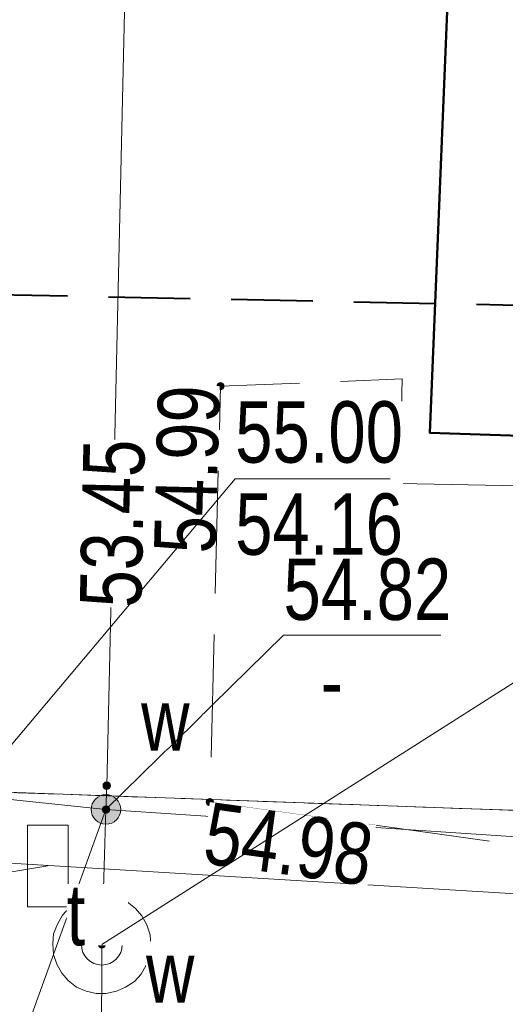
# Model space of a CAD drawing. Header units: metres. Extents: x 5504996 to 5514259, y 5943254 to 5951281.
# Tile 248 of 256: x 5509739.48 to 5509745.41, y 5948046.29 to 5948058.32. Entities that reach past the tile are written whole.
import ezdxf

# ---------------------------------------------------------------- set-up
doc = ezdxf.new("R2010")
doc.units = ezdxf.units.M
for name, pattern in [('L_0_02', [0]), ('L_0_03', [1, 0.5, -0.5]), ('L_0_04', [1.5, 1, -0.5]), ('L_0_06', [2, 1.5, -0.5])]:
    doc.linetypes.add(name, pattern=pattern)
doc.layers.get('0').update_dxf_attribs({"linetype": 'CONTINUOUS', "lineweight": 18, "true_color": 0x000000})
for name, color, linetype, lineweight, true_color in [('EGB_Budynek', 7, 'CONTINUOUS', 50, 0x0a0909), ('EGB_DzialkaEwidencyjna', 7, 'L_0_02', 18, 0x000000), ('EGB_KonturUzytkuGruntowego', 7, 'L_0_03', 18, 0x008000), ('GES_InneUrzadzeniaTowarzyszace', 7, 'CONTINUOUS', 18, 0x000000), ('GES_InneUrzadzeniaTowarzyszace_P', 7, 'CONTINUOUS', 18, 0x000000), ('GES_PrzewodElektroenergetyczny', 1, 'CONTINUOUS', 18, 0xff0000), ('GES_PrzewodTelekomunikacyjny', 7, 'CONTINUOUS', 18, 0xff9100), ('GES_PrzewodWodociagowy', 5, 'CONTINUOUS', 18, 0x0000ff), ('GES_Rzedna', 7, 'CONTINUOUS', 18, 0x000000), ('GES_UrzadzeniaSiecTelekomunikacyjna_P', 7, 'CONTINUOUS', 18, 0x000000), ('GES_UrzadzeniaSiecWodociagowa_P', 7, 'CONTINUOUS', 18, 0x000000), ('OT_Komunikacja', 7, 'CONTINUOUS', 18, 0x000000), ('OT_Rzedna', 7, 'CONTINUOUS', 18, 0x000000)]:
    doc.layers.add(name, color=color, linetype=linetype, lineweight=lineweight, true_color=true_color)
doc.layers.add('zakrees', color=5, linetype='L_0_04', lineweight=40)
doc.styles.get("Standard").update_dxf_attribs({"font": 'simplex.shx'})

# ---------------------------------------------------------------- blocks, each defined once
blk = doc.blocks.new('SUPW_O')
at = {"color": 0, "linetype": 'Continuous', "lineweight": 18}
blk.add_circle((0, 0), 0.5, dxfattribs=at)
blk = doc.blocks.new('SUPS01_08')
at = {"linetype": 'Continuous', "lineweight": 13}
blk.add_hatch(color=0, dxfattribs=at).paths.add_polyline_path([(0, -0.091, 1), (0, 0.091, 1)])
at = {"color": 0, "linetype": 'Continuous', "lineweight": 13}
blk.add_circle((0, 0), 0.0906, dxfattribs=at)
blk = doc.blocks.new('SUTS')
at = {"color": 0, "linetype": 'Continuous', "lineweight": 18, "flags": 128}
blk.add_lwpolyline([(1, 0.5), (1, -0.5), (-1, -0.5), (-1, 0.5)], close=True, dxfattribs=at)
blk = doc.blocks.new('SUWW')
at = {"linetype": 'Continuous', "lineweight": 18}
blk.add_hatch(color=0, dxfattribs=at).paths.add_polyline_path([(0, -0.361, 1), (0, 0.361, 1)])
at = {"color": 0, "linetype": 'Continuous', "lineweight": 18}
blk.add_circle((0, 0), 0.361, dxfattribs=at)
blk = doc.blocks.new('OTRS')
at = {"linetype": 'Continuous', "lineweight": 13}
blk.add_hatch(color=0, dxfattribs=at).paths.add_polyline_path([(0, -0.091, 1), (0, 0.091, 1)])
at = {"color": 0, "linetype": 'Continuous', "lineweight": 13}
blk.add_circle((0, 0), 0.0906, dxfattribs=at)

msp = doc.modelspace()

# ---------------------------------------------------------------- linework, layer by layer
at = {"layer": 'EGB_Budynek', "linetype": 'Continuous', "lineweight": 50, "flags": 128}
msp.add_lwpolyline([(5509749.29, 5948053.11), (5509744.49, 5948053.27), (5509744.81, 5948061.1), (5509749.63, 5948060.89)], close=True, dxfattribs=at)
at = {"layer": 'EGB_DzialkaEwidencyjna', "linetype": 'CONTINUOUS', "lineweight": 18}
for p, q in [((5509749.16, 5948048.53), (5509732.28, 5948049.13)), ((5509732.28, 5948049.13), (5509749.16, 5948048.53))]:
    msp.add_line(p, q, dxfattribs=at)
at = {"layer": 'EGB_KonturUzytkuGruntowego', "color": 96, "linetype": 'L_0_03', "lineweight": 18, "true_color": 0x008000, "flags": 128}
for points in [[(5508583.15, 5949691.85), (5508611.41, 5949669.59), (5508656.97, 5949633.7), (5508743.57, 5949560.94), (5508784.67, 5949526.42), (5508934.57, 5949400.52), (5508952.99, 5949388.58), (5508971.03, 5949390.23), (5509008.25, 5949413.93), (5509023.49, 5949408.37), (5509091.24, 5949352.07), (5509103.19, 5949351.42), (5509199.54, 5949417.44), (5509221.63, 5949432.65), (5509223.47, 5949418.38), (5509284.42, 5949384.52), (5509385.72, 5949328.24), (5509423.02, 5949307.52), (5509439.11, 5949306.55), (5509516.38, 5949327.12), (5509527.04, 5949329.96), (5509620.46, 5949252.6), (5509643.18, 5949231.23), (5509697.43, 5949201.77), (5509740.06, 5949178.62), (5509800.78, 5949149.26), (5509815.26, 5949139.32), (5509838.35, 5949123.47), (5509868.32, 5949102.91), (5509879.29, 5949096.77), (5509900.95, 5949088.88), (5509907.69, 5949087.43), (5509930.53, 5949082.6), (5509945.41, 5949078.07), (5509958.24, 5949074.16), (5510014.82, 5949059.07), (5510013.91, 5949067.32), (5510023.56, 5949110.36), (5510029.14, 5949135.24), (5510041.58, 5949190.7), (5510047.96, 5949187.95), (5510059.43, 5949184.31), (5510039.33, 5949101.72), (5510031.05, 5949067.71), (5510030.01, 5949006.21), (5510030.92, 5949000.28), (5510032.97, 5948987.83), (5510038.96, 5948953.46), (5510044.46, 5948921.94), (5510045.73, 5948916.11), (5510054.98, 5948877.64), (5510059.86, 5948857.24), (5510060.8, 5948853.33), (5510099.02, 5948695.25), (5510120.4, 5948606.81), (5510438.03, 5948736.19), (5510449.15, 5948740.71), (5510455.09, 5948743.13), (5510458.8, 5948727.31), (5510431.48, 5948715.8), (5510425.12, 5948713.12), (5510406.59, 5948705.31), (5510381.11, 5948694.57), (5510355.01, 5948683.57), (5510328.23, 5948672.29), (5510300.72, 5948660.7), (5510275.79, 5948650.19), (5510264.73, 5948645.53), (5510166.3, 5948609.43), (5510143.36, 5948598.66), (5510121.77, 5948588.55), (5510131.09, 5948551.51), (5510142.89, 5948504.66), (5510152.49, 5948465.03), (5510204.57, 5948250.02), (5510225.14, 5948165.1), (5510227.96, 5948153.44), (5510313.44, 5948176.1), (5510314.64, 5948170.24), (5510287.28, 5948162.82), (5510227.86, 5948147.56), (5510225.59, 5948132.82), (5510216.02, 5948070.64), (5510212.42, 5948047.27), (5510206.01, 5948004.76), (5510207.79, 5948001.39), (5510300.94, 5947982.8), (5510327.07, 5947977.58), (5510344.25, 5947974.15), (5510362.6, 5947970.49), (5510365.12, 5947969.98), (5510396.89, 5947963.65), (5510405.22, 5947961.98), (5510455.6, 5947951.93), (5510492.61, 5947944.54), (5510526.08, 5947938.26), (5510558.54, 5947926.38), (5510611.78, 5947906.91), (5510627.18, 5947899.91), (5510632.65, 5947897.43), (5510651.92, 5947888.67), (5510641.81, 5947869.27), (5510603.43, 5947887.25), (5510561.33, 5947903.94), (5510537.05, 5947912.21), (5510525.69, 5947916.08), (5510491.32, 5947924.47), (5510442.65, 5947936.34), (5510426.97, 5947939.54), (5510331.39, 5947959.06), (5510260, 5947973.64), (5510244.78, 5947966.52), (5510231.77, 5947969.1), (5510207.71, 5947984.17), (5510143.49, 5947996.95), (5510139.54, 5947997.74), (5510055.63, 5948014.44), (5510028.32, 5948016.99), (5510006.39, 5948019.04), (5510004.09, 5948019.26), (5509903.1, 5948019.93), (5509895.53, 5948019.98), (5509730.85, 5948021.07), (5509732.28, 5948049.13), (5509749.16, 5948048.53), (5509760.65, 5948048.15), (5509761.39, 5948064.1), (5509763.31, 5948105.65), (5509765.2, 5948146.67), (5509767.15, 5948189.04), (5509774.4, 5948188.52), (5509774.51, 5948185.07), (5509777.47, 5948185.09), (5509777.67, 5948185.08), (5509780.61, 5948185.19), (5509780.78, 5948185.17), (5509783.74, 5948185.28), (5509783.91, 5948185.28), (5509786.91, 5948185.39), (5509787.05, 5948185.41), (5509790.01, 5948185.5), (5509790.2, 5948185.5), (5509793.16, 5948185.56), (5509793.38, 5948185.56), (5509796.32, 5948185.63), (5509796.48, 5948185.68), (5509799.49, 5948185.68), (5509799.72, 5948185.69), (5509802.82, 5948185.78), (5509806.01, 5948185.87), (5509809.24, 5948185.95), (5509812.29, 5948186.03), (5509815.49, 5948186.11), (5509818.69, 5948186.2), (5509818.81, 5948186.28), (5509821.81, 5948186.3), (5509822.16, 5948186.26), (5509825.17, 5948186.29), (5509828.17, 5948186.3), (5509831.29, 5948186.32), (5509831.66, 5948186.38), (5509834.66, 5948186.32), (5509834.68, 5948187.48), (5509856.38, 5948187.64), (5509890.39, 5948188.68), (5509890.17, 5948195.09), (5509907.54, 5948195.21), (5509903.82, 5948158.72), (5509902.76, 5948148.31), (5509901.55, 5948136.43), (5509898.82, 5948136.44), (5509895.53, 5948136.47), (5509895.37, 5948132.7), (5509898.66, 5948132.59), (5509901.18, 5948132.5), (5509895, 5948071.92), (5509892.22, 5948043.64), (5509919.89, 5948042.67), (5509922.27, 5948068.58), (5509925, 5948068.23), (5509927.69, 5948067.89), (5509925.38, 5948042.47), (5509970.57, 5948040.91), (5509973.35, 5948062.27), (5509978.94, 5948061.62), (5509985.68, 5948060.79), (5509983.11, 5948040.27), (5510003.97, 5948039.02), (5510019.01, 5948038.11), (5510024.41, 5948037.11), (5510136.97, 5948015.98), (5510144.62, 5948058.59), (5510147.02, 5948072.59), (5510143.09, 5948077.99), (5510106.11, 5948087.36), (5510062.66, 5948093.88), (5510035.57, 5948098.1), (5510036.16, 5948102.05), (5510064.81, 5948097.64), (5510097.38, 5948092.72), (5510127.98, 5948088.1), (5510127.75, 5948086.6), (5510143.52, 5948084.09), (5510147.6, 5948078.58), (5510148.11, 5948078.47), (5510156.53, 5948077.18), (5510156.15, 5948074.46), (5510157.08, 5948074.32), (5510153.12, 5948051.53), (5510149.9, 5948033.17), (5510146.41, 5948014.04), (5510192.39, 5948004.18), (5510193.68, 5948005.79), (5510197.28, 5948026.33), (5510200.25, 5948043.24), (5510201.18, 5948048.58), (5510203.04, 5948059.37), (5510205.12, 5948072.27), (5510205.24, 5948073.3), (5510195.94, 5948074.68), (5510172.48, 5948078.28), (5510173.26, 5948083.41), (5510194.68, 5948080.47), (5510206.11, 5948078.81), (5510211.54, 5948114.46), (5510212.66, 5948121.37), (5510215.05, 5948136.11), (5510216.29, 5948143.75), (5510216.61, 5948145.72), (5510217.07, 5948148.59), (5510194.17, 5948240.98), (5510157.58, 5948230.62), (5510156.57, 5948234.5), (5510193.22, 5948244.87), (5510187.5, 5948267.9), (5510181.29, 5948292.89), (5510139.91, 5948460.88), (5510132.71, 5948492.57), (5510127.21, 5948516.67), (5510123.91, 5948518.24), (5510095.45, 5948507.01), (5510071.29, 5948497.48), (5510046.94, 5948487.88), (5510021.37, 5948477.78), (5510015.85, 5948491.7), (5510042.74, 5948502.31), (5510097.06, 5948523.76), (5510123.29, 5948534.12), (5510122.63, 5948537.06), (5510119.72, 5948547.88), (5510109.06, 5948583.51), (5510082.44, 5948572.86), (5510024.09, 5948549.54), (5509997.16, 5948538.77), (5509922.51, 5948508.93), (5509882.14, 5948483.54), (5509872.71, 5948477.97), (5509830.96, 5948444.04), (5509807.35, 5948420.27), (5509786.65, 5948395.62), (5509742.18, 5948325.76), (5509731.61, 5948340.58), (5509773.15, 5948405.55), (5509788.49, 5948422.92), (5509796.03, 5948431.44), (5509818.38, 5948455.93), (5509863.9, 5948490.91), (5509900.59, 5948513.81), (5509916.01, 5948523.43), (5510012.25, 5948562.37), (5510104.95, 5948599.86), (5510101.28, 5948615.5), (5510082.09, 5948697.21), (5510080.62, 5948703.49), (5510071.99, 5948740.26), (5510046.31, 5948849.68), (5510045.33, 5948853.74), (5510041.09, 5948871.38), (5510031.16, 5948912.72), (5509974.41, 5948887.97), (5509911.17, 5948870.91), (5509872.82, 5948864.41), (5509849.59, 5948858.15), (5509774.15, 5948816.7), (5509766.81, 5948806.57), (5509756.43, 5948780.78), (5509715.78, 5948741.63), (5509693.76, 5948728.34), (5509678.46, 5948681.41), (5509673.74, 5948673.62), (5509660.39, 5948646.58), (5509640.52, 5948620.43), (5509598.76, 5948576.26), (5509586.45, 5948566.25), (5509583.63, 5948570.87), (5509595.11, 5948580.59), (5509600.19, 5948586.01), (5509635.42, 5948623.61), (5509655.3, 5948649.76), (5509668.66, 5948676.81), (5509688.68, 5948731.53), (5509712.1, 5948746.38), (5509728.03, 5948761.71), (5509752.76, 5948785.53), (5509763.12, 5948811.3), (5509770.46, 5948821.43), (5509845.91, 5948862.9), (5509871.79, 5948870.34), (5509910.16, 5948876.83), (5509973.39, 5948893.88), (5510000.1, 5948905.93), (5510030.05, 5948918.66), (5510023.8, 5948951.76), (5510011.44, 5948947.85), (5509933.32, 5948922.75), (5509815.51, 5948900.85), (5509732.65, 5948832.66), (5509710.98, 5948804.55), (5509702.62, 5948796.72), (5509620.65, 5948721.56), (5509619.6, 5948728.48), (5509665.74, 5948770.44), (5509706.91, 5948808.96), (5509728.58, 5948837.07), (5509763.33, 5948865.67), (5509788.13, 5948886.08), (5509811.44, 5948905.27), (5509864.75, 5948915.55), (5509932.55, 5948928.63), (5509949.47, 5948934.12), (5509969.75, 5948940.64), (5509987.42, 5948946.31), (5510010.95, 5948953.9), (5510022.49, 5948957.64), (5510014.25, 5948995.75), (5509992.38, 5949002.28), (5509958.99, 5949012.19), (5509944.4, 5949016.79), (5509916.12, 5949025.69), (5509837.65, 5949042.06), (5509822.57, 5949041.01), (5509792.81, 5949025.27), (5509750.11, 5948997.17), (5509709.98, 5948970.76), (5509708.38, 5948969.72), (5509643.99, 5948927.68), (5509617.79, 5948910.55), (5509594.31, 5948896.1), (5509588.57, 5948899.17), (5509601.55, 5948906.83), (5509706.75, 5948975.84), (5509741.09, 5948998.39), (5509790.24, 5949030.66), (5509820.8, 5949046.57), (5509838.31, 5949048.06), (5509917.14, 5949031.59), (5509974.56, 5949013.87), (5510013.28, 5949001.9), (5510013.36, 5949049.77), (5509981.64, 5949060.14), (5509956.34, 5949068.42), (5509928.83, 5949076.92), (5509899.67, 5949083.04), (5509876.68, 5949091.33), (5509864.68, 5949098.09), (5509798.6, 5949143.7), (5509737.38, 5949173.26), (5509701.32, 5949153.57), (5509665.45, 5949134.01), (5509557.53, 5949075.65), (5509498.53, 5949044.06), (5509457.26, 5949022.2), (5509441.09, 5949013.63), (5509406.52, 5948996.52), (5509399.76, 5948998.07), (5509438.95, 5949019.14), (5509464.02, 5949032.46), (5509495.73, 5949049.29), (5509555.13, 5949081.19), (5509662.93, 5949139.46), (5509666.74, 5949141.54), (5509728.68, 5949175.28), (5509731.17, 5949176.64), (5509665.03, 5949212.18), (5509639.75, 5949225.75), (5509616.75, 5949247.93), (5509535.84, 5949315.7), (5509526.59, 5949323.46), (5509461.07, 5949306.11), (5509455.77, 5949304.71), (5509440.3, 5949300.61), (5509421.8, 5949301.39), (5509388.37, 5949319.91), (5509287.42, 5949375.83), (5509217.13, 5949414.76), (5509202.76, 5949412.19), (5509185.05, 5949400.18), (5509104.88, 5949345.1), (5509089.09, 5949344.77), (5509019.46, 5949403.81), (5509008.39, 5949407.34), (5508973.86, 5949384.98), (5508953.23, 5949382.47), (5508931.23, 5949391.68), (5508738.16, 5949553.82), (5508651.62, 5949626.2), (5508578.42, 5949687)], [(5509749.62, 5948060.86), (5509749.33, 5948053.09), (5509749.16, 5948048.53), (5509732.28, 5948049.13), (5509732.87, 5948065.05), (5509749.75, 5948064.49)]]:
    msp.add_lwpolyline(points, close=True, dxfattribs=at)
at = {"layer": 'GES_InneUrzadzeniaTowarzyszace', "color": 5, "linetype": 'Continuous', "lineweight": 18, "true_color": 0x0000ff, "flags": 128}
msp.add_lwpolyline([(5509739.99, 5948046.67), (5509739.93, 5948046.78), (5509739.89, 5948046.9), (5509739.88, 5948047.03), (5509739.89, 5948047.15), (5509739.94, 5948047.27), (5509740, 5948047.38), (5509740.08, 5948047.47), (5509740.19, 5948047.54), (5509740.3, 5948047.59), (5509740.43, 5948047.62), (5509740.55, 5948047.62), (5509740.67, 5948047.59), (5509740.79, 5948047.54), (5509740.89, 5948047.46), (5509740.97, 5948047.37), (5509741.03, 5948047.26), (5509741.07, 5948047.14), (5509741.08, 5948047.01), (5509741.07, 5948046.89), (5509741.02, 5948046.77), (5509740.96, 5948046.66), (5509740.88, 5948046.57), (5509740.77, 5948046.5), (5509740.66, 5948046.45), (5509740.53, 5948046.42), (5509740.41, 5948046.42), (5509740.29, 5948046.45), (5509740.17, 5948046.5), (5509740.07, 5948046.58)], close=True, dxfattribs=at)
at = {"layer": 'GES_PrzewodElektroenergetyczny', "color": 1, "linetype": 'Continuous', "lineweight": 18, "true_color": 0xff0000, "flags": 128}
msp.add_lwpolyline([(5509760.6, 5948076.38), (5509760.2, 5948046.75), (5509739.29, 5948048.02), (5509738.94, 5948046.76), (5509732.87, 5948046.51), (5509732.12, 5948048.35)], dxfattribs=at)
at = {"layer": 'GES_PrzewodTelekomunikacyjny', "color": 30, "linetype": 'Continuous', "lineweight": 18, "true_color": 0xff9100, "flags": 128}
msp.add_lwpolyline([(5509737.95, 5948047.67), (5509739.82, 5948047.98)], dxfattribs=at)
at = {"layer": 'GES_PrzewodWodociagowy', "color": 5, "linetype": 'Continuous', "lineweight": 18, "true_color": 0x0000ff, "flags": 128}
for points in [[(5509777.45, 5948065.27), (5509759.84, 5948063.86), (5509740.88, 5948063.77), (5509740.54, 5948048.96), (5509740.53, 5948048.67)], [(5509740.53, 5948048.67), (5509739.09, 5948044.7), (5509732.6, 5948044.79), (5509731.73, 5948045.5), (5509731.94, 5948049.05), (5509730.71, 5948049.85), (5509724.55, 5948052.05)], [(5509734.04, 5948049.35), (5509740.53, 5948048.67)], [(5509740.53, 5948048.67), (5509740.5, 5948047.7), (5509740.48, 5948047.02), (5509740.47, 5948044.49)], [(5509740.53, 5948048.67), (5509767.55, 5948046.87)]]:
    msp.add_lwpolyline(points, dxfattribs=at)
at = {"layer": 'OT_Komunikacja', "color": 18, "linetype": 'L_0_06', "lineweight": 18, "true_color": 0x000000, "flags": 128}
msp.add_lwpolyline([(5509749.18, 5948047.73), (5509741.8, 5948048.76), (5509741.93, 5948053.84), (5509744.15, 5948053.93), (5509744.12, 5948052.65), (5509749.28, 5948052.55)], close=True, dxfattribs=at)

# ---------------------------------------------------------------- block references
at = {"layer": 'GES_InneUrzadzeniaTowarzyszace_P', "linetype": 'Continuous', "xscale": 0.5, "yscale": 0.5, "zscale": 0.5, "rotation": 360}
msp.add_blockref('SUPW_O', (5509740.48, 5948047.02), dxfattribs=at)
at = {"layer": 'GES_Rzedna', "color": 5, "linetype": 'Continuous', "true_color": 0x0000ff, "xscale": 0.5, "yscale": 0.5, "zscale": 0.5, "rotation": 360}
for p in [(5509740.54, 5948048.96, 53.45), (5509740.53, 5948048.67, 54.82), (5509740.5, 5948047.7, 53.45), (5509740.48, 5948047.02, 54.86)]:
    msp.add_blockref('SUPS01_08', p, dxfattribs=at)
at = {"layer": 'GES_UrzadzeniaSiecTelekomunikacyjna_P', "color": 30, "linetype": 'Continuous', "true_color": 0xff9100, "xscale": 0.5, "yscale": 0.5, "zscale": 0.5, "rotation": 270}
msp.add_blockref('SUTS', (5509739.82, 5948047.98), dxfattribs=at)
at = {"layer": 'GES_UrzadzeniaSiecWodociagowa_P', "color": 5, "linetype": 'Continuous', "true_color": 0x0000ff, "xscale": 0.5, "yscale": 0.5, "zscale": 0.5, "rotation": 360}
msp.add_blockref('SUWW', (5509740.53, 5948048.67), dxfattribs=at)
at = {"layer": 'OT_Rzedna', "linetype": 'Continuous', "xscale": 0.5, "yscale": 0.5, "zscale": 0.5}
for p in [(5509741.93, 5948053.84, 54.99), (5509741.8, 5948048.76, 54.98)]:
    msp.add_blockref('OTRS', p, dxfattribs=at)

# ---------------------------------------------------------------- next in the draw order: texts
at = {"layer": 'GES_InneUrzadzeniaTowarzyszace_P', "color": 18, "true_color": 0x000000, "insert": (5509741.02, 5948046.31), "char_height": 0.75, "attachment_point": 7, "line_spacing_factor": 0.9, "bg_fill": 3, "box_fill_scale": 1, "bg_fill_color": 0, "bg_fill_transparency": 0}
msp.add_mtext('\\W0.7818x;\\fArial|b0|i0;w', dxfattribs=at)
at = {"layer": 'GES_Rzedna', "color": 5, "true_color": 0x0000ff, "insert": (5509740.59, 5948051.14), "char_height": 0.75, "attachment_point": 4, "rotation": 88.7, "line_spacing_factor": 0.9, "bg_fill": 3, "box_fill_scale": 1, "bg_fill_color": 0, "bg_fill_transparency": 0}
msp.add_mtext('\\W0.7818x;\\fArial|b0|i0;53.45', dxfattribs=at)
at = {"layer": 'GES_Rzedna', "color": 30, "true_color": 0xff9100, "insert": (5509742.11, 5948051.77), "char_height": 0.75, "attachment_point": 7, "line_spacing_factor": 0.9, "bg_fill": 3, "box_fill_scale": 1, "bg_fill_color": 0, "bg_fill_transparency": 0}
msp.add_mtext('\\W0.7818x;\\fArial|b0|i0;55.00\\P54.16', dxfattribs=at)
at = {"layer": 'GES_UrzadzeniaSiecTelekomunikacyjna_P', "color": 30, "true_color": 0xff9100, "insert": (5509740.05, 5948047.76), "char_height": 0.75, "attachment_point": 1, "line_spacing_factor": 0.9, "bg_fill": 3, "box_fill_scale": 1, "bg_fill_color": 0, "bg_fill_transparency": 0}
msp.add_mtext('\\W0.7818x;\\fArial|b0|i0;t', dxfattribs=at)
at = {"layer": 'GES_UrzadzeniaSiecWodociagowa_P', "color": 5, "true_color": 0x0000ff, "insert": (5509740.96, 5948049.39), "char_height": 0.75, "attachment_point": 7, "line_spacing_factor": 0.9, "bg_fill": 3, "box_fill_scale": 1, "bg_fill_color": 0, "bg_fill_transparency": 0}
msp.add_mtext('\\W0.7818x;\\fArial|b0|i0;w', dxfattribs=at)
at = {"layer": 'OT_Rzedna', "color": 18, "true_color": 0x000000, "char_height": 0.75, "line_spacing_factor": 0.9, "bg_fill": 3, "box_fill_scale": 1, "bg_fill_color": 0, "bg_fill_transparency": 0}
for s, insert, attachment_point, rotation in [('\\W0.7818x;\\fArial|b0|i0;54.99', (5509741.93, 5948053.84), 9, 88.5), ('\\W0.7818x;\\fArial|b0|i0;54.98', (5509741.8, 5948048.76), 1, 352.1)]:
    msp.add_mtext(s, dxfattribs=dict(at, insert=insert, attachment_point=attachment_point, rotation=rotation))

# ---------------------------------------------------------------- next in the draw order: texts
at = {"layer": 'GES_Rzedna', "color": 5, "true_color": 0x0000ff, "insert": (5509742.7, 5948049.86), "char_height": 0.75, "attachment_point": 7, "line_spacing_factor": 0.9, "bg_fill": 3, "box_fill_scale": 1, "bg_fill_color": 0, "bg_fill_transparency": 0}
msp.add_mtext('\\W0.7818x;\\fArial|b0|i0;54.82\\P  -', dxfattribs=at)

# ---------------------------------------------------------------- next in the draw order: linework, layer by layer
at = {"layer": 'GES_Rzedna', "color": 18, "linetype": 'Continuous', "lineweight": 13, "true_color": 0x000000, "flags": 128}
for points in [[(5509744.004, 5948052.707), (5509742.11, 5948052.707), (5509737.88, 5948047.69)], [(5509744.621, 5948050.798), (5509742.7, 5948050.798), (5509740.53, 5948048.67)], [(5509748.061, 5948050.617), (5509746.14, 5948050.617), (5509740.48, 5948047.02)]]:
    msp.add_lwpolyline(points, dxfattribs=at)
at = {"layer": 'zakrees'}
msp.add_lwpolyline([(5509714.555, 5948055.459), (5509713.223, 5948009.437), (5509726.445, 5948008.822), (5509723.575, 5947944.555), (5509778.514, 5947950.398), (5509806.599, 5947950.193), (5509914.633, 5947944.555), (5509916.785, 5948014.767), (5509930.315, 5948014.562), (5509930.52, 5948051.051), (5509714.555, 5948055.459)], dxfattribs=at)

doc.saveas('drawing.dxf')
